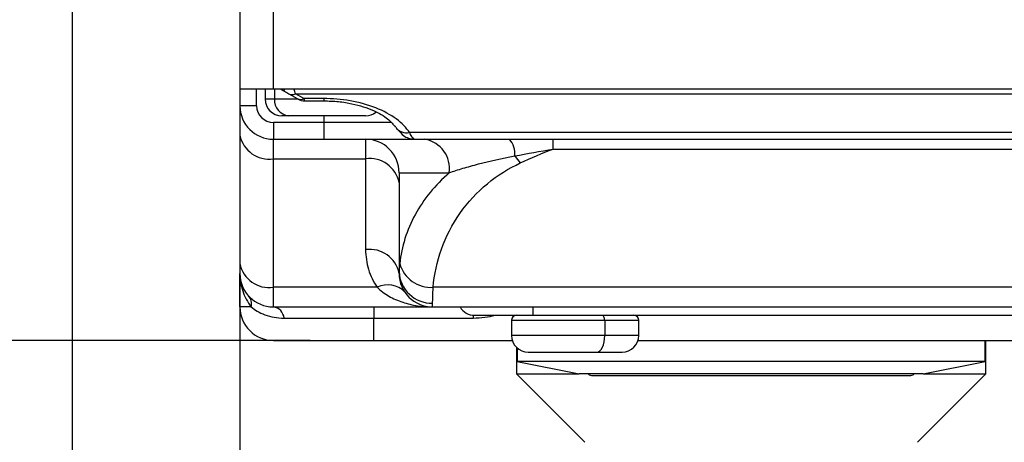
# Model space of a CAD drawing. Header units: millimetres. Extents: x 0 to 838, y 0 to 648.
# Tile 27 of 63: x 112 to 171, y 468 to 494. Entities that reach past the tile are written whole.
import ezdxf

# ---------------------------------------------------------------- set-up
doc = ezdxf.new("R2010")
doc.units = ezdxf.units.MM
doc.header["$LTSCALE"] = 3
doc.layers.add('DIMENSIONS', color=140, linetype='Continuous', lineweight=25)
doc.styles.add('SLDTEXTSTYLE0', font='TXT', dxfattribs={"width": 0.7})
doc.dimstyles.new('SLDDIMSTYLE0', dxfattribs={"dimtxt": 6.474023, "dimasz": 9.906, "dimexe": 0, "dimexo": 0.0625, "dimgap": 1.618506, "dimtad": 0, "dimtih": 1, "dimtoh": 1, "dimdec": 1, "dimrnd": 1e-09, "dimzin": 4, "dimdsep": 46, "dimtxsty": 'SLDTEXTSTYLE0', "dimsah": 1, "dimcen": 0.09, "dimadec": 0, "dimazin": 1, "dimtfac": 1, "dimtdec": 1, "dimtofl": 0, "dimtmove": 0, "dimatfit": 3, "dimfxl": 0, "dimfrac": 2, "dimtolj": 1, "dimtzin": 12, "dimarcsym": 0})
doc.dimstyles.new('SLDDIMSTYLE1', dxfattribs={"dimtxt": 6.474023, "dimasz": 9.906, "dimexe": 0, "dimexo": 0.0625, "dimgap": 1.618506, "dimtad": 0, "dimtih": 1, "dimtoh": 1, "dimdec": 1, "dimrnd": 1e-09, "dimzin": 4, "dimdsep": 46, "dimtxsty": 'SLDTEXTSTYLE0', "dimsah": 1, "dimcen": 0.09, "dimadec": 0, "dimazin": 1, "dimtfac": 1, "dimtdec": 1, "dimtmove": 0, "dimatfit": 0, "dimfxl": 0, "dimfrac": 2, "dimtolj": 1, "dimtzin": 12, "dimarcsym": 0})

# ---------------------------------------------------------------- blocks, each defined once
blk = doc.blocks.new('_D_21')
at = {"layer": 'DIMENSIONS'}
for p, q in [((115.508, 504.382), (115.508, 432.324)), ((125.508, 485.682), (125.508, 432.324)), ((70.173, 441.849), (67.999, 441.849)), ((67.999, 441.849), (67.999, 431.559)), ((89.411, 441.849), (91.585, 441.849)), ((91.585, 441.849), (91.585, 431.559)), ((115.508, 441.849), (98.184, 441.849)), ((125.508, 441.849), (144.558, 441.849)), ((67.999, 431.559), (70.173, 431.559)), ((91.585, 431.559), (89.411, 431.559))]:
    blk.add_line(p, q, dxfattribs=at)
for points in [[(115.508, 441.849), (105.602, 443.373), (105.602, 440.325)], [(125.508, 441.849), (135.414, 440.325), (135.414, 443.373)]]:
    blk.add_solid(points, dxfattribs=at)
at = {"layer": 'DIMENSIONS', "char_height": 6.35, "attachment_point": 1, "style": 'SLDTEXTSTYLE0'}
for s, insert in [('10.0', (70.173, 451.484)), ('0.39', (70.173, 439.745))]:
    blk.add_mtext(s, dxfattribs=dict(at, insert=insert))
blk = doc.blocks.new('_D_25')
at = {"layer": 'DIMENSIONS'}
for p, q in [((124.577, 536.492), (70.267, 536.492)), ((79.792, 536.492), (79.792, 518.239)), ((70.173, 506.5), (67.999, 506.5)), ((67.999, 506.5), (67.999, 496.211)), ((89.411, 506.5), (91.585, 506.5)), ((91.585, 506.5), (91.585, 496.211)), ((67.999, 496.211), (70.173, 496.211)), ((91.585, 496.211), (89.411, 496.211)), ((79.792, 474.492), (79.792, 494.762)), ((129.698, 474.492), (70.267, 474.492))]:
    blk.add_line(p, q, dxfattribs=at)
for points in [[(79.792, 536.492), (78.268, 526.586), (81.316, 526.586)], [(79.792, 474.492), (81.316, 484.398), (78.268, 484.398)]]:
    blk.add_solid(points, dxfattribs=at)
at = {"layer": 'DIMENSIONS', "char_height": 6.35, "attachment_point": 1, "style": 'SLDTEXTSTYLE0'}
for s, insert in [('62.0', (70.173, 516.135)), ('2.44', (70.173, 504.396))]:
    blk.add_mtext(s, dxfattribs=dict(at, insert=insert))

msp = doc.modelspace()

# ---------------------------------------------------------------- linework, layer by layer
for p, q in [((125.507871, 496.491732), (125.507871, 489.491732)), ((127.507871, 489.491732), (127.507871, 496.491732)), ((125.507871, 489.491732), (127.507871, 489.491732)), ((125.507871, 489.491732), (125.507871, 488.491732)), ((126.507871, 488.491732), (126.507871, 489.491732)), ((127.007871, 489.491732), (127.007871, 488.891732)), ((127.507871, 489.491732), (218.507871, 489.491732)), ((127.577779, 489.491732), (127.577779, 488.891732)), ((127.932742, 489.491732), (128.132742, 489.376262)), ((128.199409, 489.491732), (128.132742, 489.376262)), ((127.007871, 488.891732), (127.577779, 488.891732)), ((127.577779, 488.891732), (128.947316, 488.891732)), ((128.432742, 489.203057), (128.932742, 488.914382)), ((128.832742, 489.203057), (217.183, 489.203057)), ((129.332742, 488.914382), (128.832742, 489.203057)), ((130.507871, 488.914382), (129.332742, 488.914382)), ((129.379152, 488.780407), (130.507871, 488.780407)), ((130.507871, 488.914382), (130.507871, 488.780409)), ((126.507871, 488.491732), (125.507871, 488.491732)), ((125.507871, 488.491732), (125.507871, 486.734373)), ((128.414948, 487.891732), (128.007871, 487.891732)), ((133.007871, 487.891732), (128.414948, 487.891732)), ((130.507871, 487.891732), (130.507871, 487.491732)), ((130.507871, 487.491732), (127.507871, 487.491732)), ((127.507871, 487.491732), (127.507871, 486.491732)), ((130.507871, 487.491732), (130.507871, 486.491732)), ((134.558197, 487.491732), (130.507871, 487.491732)), ((125.507871, 486.734373), (125.507871, 479.077519)), ((127.507871, 486.491732), (130.507871, 486.491732)), ((127.507871, 485.320159), (127.507871, 486.491732)), ((130.507871, 486.491732), (135.916198, 486.491732)), ((133.007871, 486.491732), (133.007871, 485.320159)), ((210.384396, 486.893656), (135.631346, 486.893656)), ((135.916198, 486.491732), (135.884426, 486.518554)), ((135.916198, 486.491732), (210.099544, 486.491732)), ((144.200718, 485.905946), (144.200718, 486.491732)), ((144.200718, 485.905946), (201.815024, 485.905946)), ((127.507871, 485.320159), (133.007871, 485.320159)), ((127.507871, 477.663305), (127.507871, 485.320159)), ((133.007871, 485.320159), (133.007871, 479.905946)), ((135.007871, 484.491732), (138.001458, 484.491732)), ((135.007871, 484.491732), (135.007871, 478.602674)), ((125.507871, 479.077519), (125.507871, 478.491732)), ((125.507871, 476.491732), (125.507871, 478.491732)), ((135.007871, 478.602674), (135.007871, 478.491732)), ((133.695687, 477.663305), (127.507871, 477.663305)), ((127.507871, 476.491732), (127.507871, 477.663305)), ((208.975948, 477.663305), (137.039794, 477.663305)), ((126.186922, 476.491732), (125.507871, 476.491732)), ((127.507871, 476.491732), (137.007871, 476.491732)), ((133.507871, 476.491732), (133.507871, 475.825066)), ((137.007871, 476.491732), (137.007871, 476.713615)), ((137.007871, 476.491732), (209.007871, 476.491732)), ((143.007871, 475.991732), (143.007871, 476.491732)), ((128.148626, 475.825066), (133.507871, 475.825066)), ((133.507871, 475.825066), (139.423463, 475.825066)), ((133.507871, 474.491732), (133.507871, 475.825066)), ((139.423463, 475.995301), (139.423463, 475.825066)), ((139.507871, 475.991732), (143.007871, 475.991732)), ((143.007871, 475.991732), (203.007871, 475.991732)), ((141.707871, 475.691732), (141.707871, 474.791732)), ((141.707871, 475.691732), (147.269165, 475.691732)), ((147.269165, 475.691732), (147.269165, 474.791732)), ((147.269165, 475.691732), (149.307871, 475.691732)), ((149.307871, 474.791732), (149.307871, 475.691732)), ((147.269165, 474.791732), (141.707871, 474.791732)), ((149.307871, 474.791732), (147.269165, 474.791732)), ((127.507871, 474.491732), (133.507871, 474.491732)), ((133.507871, 474.491732), (141.753932, 474.491732)), ((142.007871, 474.077589), (142.007871, 472.491732)), ((142.057871, 474.031798), (142.057871, 473.241732)), ((149.26181, 474.491732), (196.753932, 474.491732)), ((169.957871, 473.241732), (169.957871, 474.491732)), ((170.007871, 472.491732), (170.007871, 474.491732)), ((142.707871, 473.791732), (146.805667, 473.791732)), ((146.805667, 473.791732), (148.307871, 473.791732)), ((142.057871, 473.241732), (145.744239, 472.491732)), ((169.957871, 473.241732), (142.057871, 473.241732)), ((166.271503, 472.491732), (169.957871, 473.241732)), ((142.007871, 472.491732), (146.082871, 468.416732)), ((142.007871, 472.491732), (145.744239, 472.491732)), ((166.271503, 472.491732), (145.744239, 472.491732)), ((146.557871, 472.391732), (156.007871, 472.391732)), ((156.007871, 472.391732), (165.457871, 472.391732)), ((165.932871, 468.416732), (170.007871, 472.491732)), ((166.271503, 472.491732), (170.007871, 472.491732))]:
    msp.add_line(p, q)
at = {"flags": 128}
for points in [[(147.269165, 475.691732), (147.266494, 475.750259), (147.258581, 475.806537), (147.245731, 475.858403), (147.228439, 475.903864), (147.207368, 475.941173), (147.183328, 475.968896), (147.157243, 475.985968), (147.130116, 475.991732)], [(146.805667, 473.791732), (146.896091, 473.810947), (146.98304, 473.867853), (147.063173, 473.960263), (147.13341, 474.084626), (147.191052, 474.236162), (147.233884, 474.409049), (147.260259, 474.596642), (147.269165, 474.791732)]]:
    msp.add_lwpolyline(points, dxfattribs=at)
for centre, radius, start, end in [((128.007871, 488.891732), 1, 180, 270), ((128.504281, 488.816945), 0.929516, 175.38510836, 264.48494973), ((128.632742, 489.597253), 0.44203, 243.09848852, 296.90151148), ((129.132742, 489.308578), 0.44203, 243.09848852, 296.90151148), ((129.379152, 489.580407), 0.8, 240, 270), ((127.507871, 488.491732), 2, 180, 270), ((127.507871, 488.491732), 1, 180, 270), ((133.007871, 488.891732), 1, 270, 308.2387543), ((135.451269, 487.680615), 0.8073, 216.55815325, 282.88893238), ((127.257871, 487.087926), 1.785357, 191.42175366, 278.04946698), ((133.007871, 484.491732), 2, 0, 90), ((136.222725, 484.726845), 1.794204, 352.47028948, 79.6281389), ((140.61454, 485.62391), 1.304596, 354.18499754, 41.69796351), ((133.257871, 483.552392), 1.785357, 11.42175366, 98.04946698), ((144.804639, 487.418918), 3.47548, 213.67692328, 222.35258099), ((133.257871, 478.138179), 1.785357, 11.42175366, 98.04946698), ((127.257871, 479.431072), 1.785357, 191.42175366, 278.04946698), ((136.901909, 479.580304), 1.921951, 195.16510408, 274.11405786), ((127.507871, 478.491732), 2, 180, 270), ((136.953939, 478.659773), 1.946905, 181.68063221, 271.58738183), ((137.007871, 478.491732), 2, 180, 270), ((134.325839, 476.397917), 1.413612, 43.46807675, 116.47290636), ((125.42512, 476.652692), 0.778621, 348.06956597, 40.50323138), ((127.507871, 476.491732), 2, 180, 270), ((127.395049, 475.742038), 0.758136, 6.28740665, 81.44176505), ((139.507871, 476.991732), 1, 210, 270), ((142.007871, 475.691732), 0.3, 90, 180), ((149.007871, 475.691732), 0.3, 0, 90), ((142.707871, 474.791732), 1, 180, 270), ((148.307871, 474.791732), 1, 270, 0), ((146.557871, 472.791732), 0.4, 228.59037789, 270), ((165.457871, 472.791732), 0.4, 270, 311.40962211)]:
    msp.add_arc(centre, radius, start, end)
for points, knots in [([(128.132742, 489.376262), (128.190477, 489.342929), (128.252357, 489.307202), (128.359537, 489.245322), (128.403875, 489.219724), (128.432742, 489.203057)], [0, 0, 0, 0, 0.5, 0.5, 1, 1, 1, 1]), ([(135.631346, 486.893656), (135.443321, 487.171749), (135.177448, 487.446889), (134.494751, 487.9496), (134.078001, 488.17651), (133.142577, 488.545446), (132.624919, 488.687072), (131.565552, 488.87144), (131.024941, 488.914382), (130.507871, 488.914382)], [0, 0, 0, 0, 0.25, 0.25, 0.5, 0.5, 0.75, 0.75, 1, 1, 1, 1]), ([(130.507871, 488.780429), (130.806232, 488.771385), (131.388745, 488.753727), (132.437935, 488.584174), (133.498296, 488.24226), (134.364507, 487.728281), (134.661154, 487.370833), (134.801401, 487.20184)], [0, 0, 0, 0, 0.145930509, 0.28491079, 0.545399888, 0.785076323, 1, 1, 1, 1]), ([(134.955491, 487.040024), (135.052068, 486.920084), (135.216879, 486.715404), (135.555068, 486.541317), (135.780317, 486.512507), (135.889756, 486.498509)], [0, 0, 0, 0, 0.421196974, 0.718783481, 1, 1, 1, 1]), ([(135.884426, 486.518554), (135.85612, 486.533862), (135.789903, 486.569671), (135.689073, 486.7757), (135.631346, 486.893656)], [0, 0, 0, 0, 0.427477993, 1, 1, 1, 1]), ([(138.001458, 484.491732), (138.253486, 484.581675), (138.524507, 484.669838), (139.106755, 484.844457), (139.420903, 484.931618), (140.40473, 485.184747), (141.116815, 485.344985), (141.912423, 485.491732)], [0, 0, 0, 0, 0.25, 0.25, 0.5, 0.5, 1, 1, 1, 1]), ([(137.039794, 477.663305), (137.103285, 478.415122), (137.265054, 479.185222), (137.799946, 480.682441), (138.173249, 481.408595), (139.102365, 482.73425), (139.657584, 483.332904), (140.882471, 484.346525), (141.55117, 484.761331), (142.236214, 485.077519)], [0, 0, 0, 0, 0.25, 0.25, 0.5, 0.5, 0.75, 0.75, 1, 1, 1, 1]), ([(138.001583, 484.491679), (137.157601, 483.75868), (136.465611, 482.90888), (135.461705, 481.069918), (135.150468, 480.081032), (135.046888, 479.077519)], [0, 0, 0, 0, 0.5, 0.5, 1, 1, 1, 1]), ([(133.007871, 479.905946), (133.007871, 479.514988), (133.066477, 479.115245), (133.300901, 478.3509), (133.476493, 477.987036), (133.695687, 477.663305)], [0, 0, 0, 0, 0.5, 0.5, 1, 1, 1, 1]), ([(135.046888, 479.077519), (135.035853, 478.970605), (135.026126, 478.877648), (135.01212, 478.718629), (135.007871, 478.652397), (135.007871, 478.602674)], [0, 0, 0, 0, 0.5, 0.5, 1, 1, 1, 1]), ([(125.507871, 478.491732), (125.507871, 478.136724), (125.563016, 477.78462), (125.788141, 477.104636), (125.958169, 476.779454), (126.186922, 476.491732)], [0, 0, 0, 0, 0.5, 0.5, 1, 1, 1, 1]), ([(133.695687, 477.663305), (133.905583, 477.45664), (134.143502, 477.283347), (134.658372, 476.988395), (134.936756, 476.867218), (135.505191, 476.677998), (135.797741, 476.608471), (136.395488, 476.515236), (136.702018, 476.491732), (137.007871, 476.491732)], [0, 0, 0, 0, 0.25, 0.25, 0.5, 0.5, 0.75, 0.75, 1, 1, 1, 1]), ([(137.007871, 476.713615), (137.007871, 476.813056), (137.011348, 476.945525), (137.022807, 477.263563), (137.030766, 477.449501), (137.039794, 477.663305)], [0, 0, 0, 0, 0.5, 0.5, 1, 1, 1, 1]), ([(126.186922, 476.491732), (126.395358, 476.316953), (126.669105, 476.145587), (127.343652, 475.897677), (127.728089, 475.825066), (128.148626, 475.825066)], [0, 0, 0, 0, 0.5, 0.5, 1, 1, 1, 1]), ([(139.423463, 475.825066), (139.658524, 475.832416), (140.103116, 475.846317), (140.535769, 475.945152), (140.739674, 475.991732)], [0, 0, 0, 0, 0.528709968, 1, 1, 1, 1])]:
    msp.add_open_spline(points, degree=3, knots=knots)
for points in [[(128.832742, 489.203057), (128.807807, 489.275037), (128.773392, 489.374386), (128.732735, 489.491753)], [(128.932742, 488.914382), (128.962628, 488.897127), (128.979152, 488.887587), (128.979152, 488.887587)], [(129.379152, 488.780407), (129.379152, 488.780407), (129.363025, 488.826963), (129.332742, 488.914382)], [(141.912423, 485.491732), (142.663124, 485.639108), (143.418147, 485.777372), (144.200718, 485.905946)], [(142.236214, 485.077519), (142.87553, 485.3726), (143.527298, 485.653589), (144.200718, 485.905946)]]:
    msp.add_open_spline(points, degree=3)

# ---------------------------------------------------------------- dimensions: what is measured, and where the dimension line sits
at = {"layer": 'DIMENSIONS'}
dim = msp.add_linear_dim(base=(79.792003, 536.491732), p1=(133.507871, 474.491732), p2=(128.386551, 536.491732), angle=90, dimstyle='SLDDIMSTYLE0', dxfattribs=at)
dim.commit()
dim.dimension.update_dxf_attribs({"geometry": '_D_25', "text_midpoint": (79.792003, 506.500189), "dimtype": 160})
dim = msp.add_linear_dim(base=(115.507871, 441.848597), p1=(125.507871, 489.491732), p2=(115.507871, 508.191732), dimstyle='SLDDIMSTYLE1', dxfattribs=at)
dim.commit()
dim.dimension.update_dxf_attribs({"geometry": '_D_21', "text_midpoint": (79.792003, 441.848597), "dimtype": 160})

doc.saveas('drawing.dxf')
